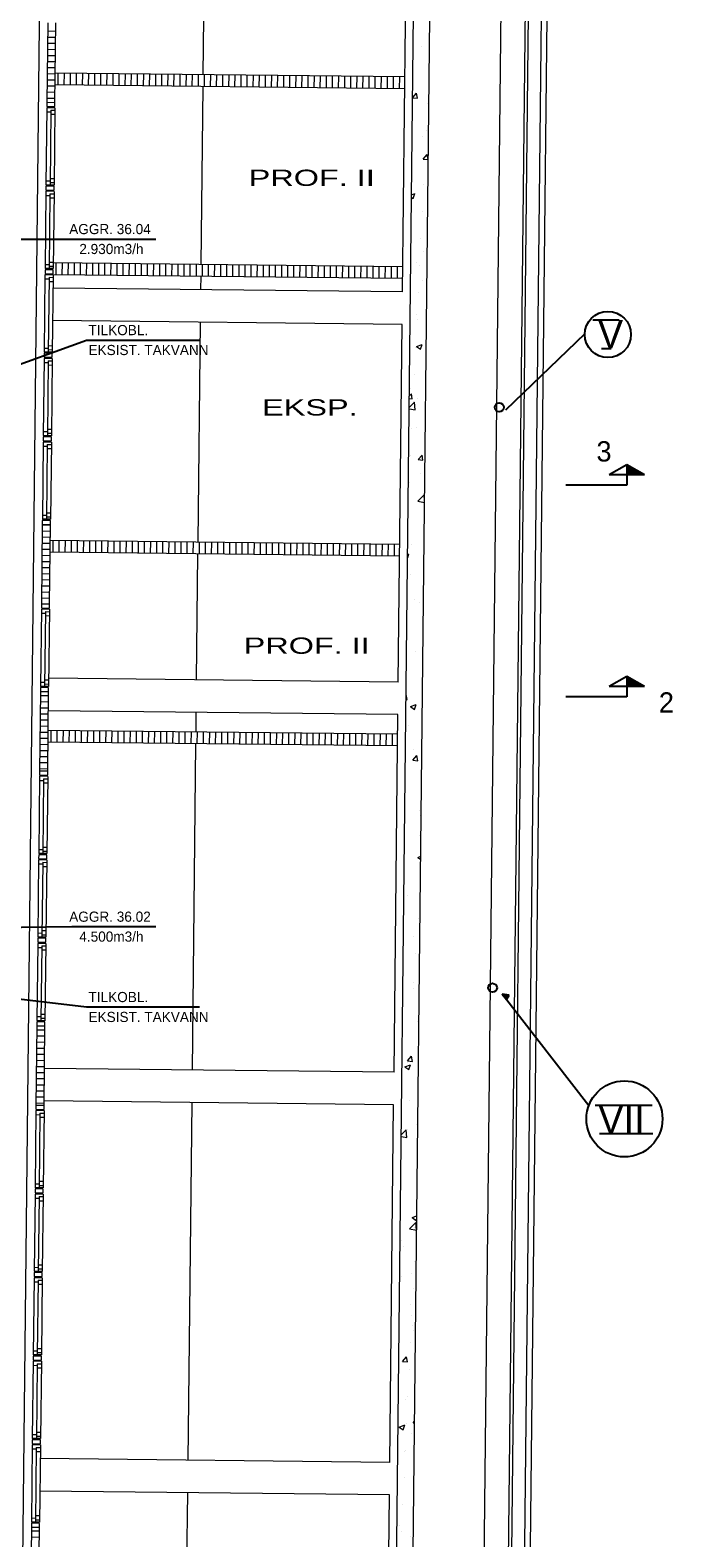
# Model space of a CAD drawing. Header units: millimetres. Extents: x 0 to 83727, y -867 to 61719.
# Tile 24 of 29: x 57346 to 65253, y 21331 to 39876. Entities that reach past the tile are written whole.
import ezdxf
from ezdxf.enums import TextEntityAlignment as Align

# ---------------------------------------------------------------- set-up
doc = ezdxf.new("R2010")
doc.units = ezdxf.units.MM
doc.header["$LTSCALE"] = 50
doc.header["$MEASUREMENT"] = 0
doc.layers.get('0').update_dxf_attribs({"linetype": 'CONTINUOUS'})
for name, color, linetype in [('20606A200D001$0$A12-HEL1', 1, 'CONTINUOUS'), ('20606A200D001$0$A12-HEL2', 1, 'CONTINUOUS'), ('20606A200D001$0$A12-HEL4', 1, 'CONTINUOUS'), ('20606A200D001$0$A12-SKR1', 1, 'CONTINUOUS'), ('20606A200D001$0$A23-HEL2', 1, 'CONTINUOUS'), ('20606A200D001$0$A23-SKR1', 1, 'CONTINUOUS'), ('20606A200D001$0$A23-STI1', 1, 'CONTINUOUS'), ('20606A200D001$0$A24-HEL2', 1, 'CONTINUOUS'), ('20606A200D001$0$A24-SKR1', 1, 'CONTINUOUS'), ('20606A200D001$0$A26-HEL1', 1, 'CONTINUOUS'), ('20606A200D001$0$A26-HEL2', 1, 'CONTINUOUS'), ('20606A200D001$0$A26-HEL3', 1, 'CONTINUOUS'), ('20606A200D001$0$A29-HEL1', 1, 'CONTINUOUS'), ('20606A200D001$0$Rominfo', 7, 'CONTINUOUS'), ('V003', 7, 'CONTINUOUS'), ('V051', 1, 'CONTINUOUS'), ('V060-', 3, 'CONTINUOUS'), ('V090-', 2, 'CONTINUOUS'), ('V091', 1, 'CONTINUOUS'), ('V091-', 1, 'CONTINUOUS')]:
    doc.layers.add(name, color=color, linetype=linetype)
doc.styles.add('20606A200D001$0$Standard', font='arial.ttf')
doc.styles.add('FISO', font='fiso')

# ---------------------------------------------------------------- blocks, each defined once
blk = doc.blocks.new('VUN')
at = {"color": 0}
blk.add_circle((0, 0), 0.5, dxfattribs=at)
blk = doc.blocks.new('_SNITT2')
for p, q in [((-4.33, 2.5), (0, 5)), ((0, 5), (4.33, 2.5)), ((0, 5), (0, 0)), ((-4.33, 2.5), (4.33, 2.5)), ((0, 0), (15, 0))]:
    blk.add_line(p, q)
for points in [[(-4.33, 2.5), (0, 5), (-4.33, 2.5)], [(-4.33, 2.5), (0, 5), (0, 2.5)]]:
    blk.add_solid(points)
blk = doc.blocks.new('20606A200D001')
at = {"layer": '20606A200D001$0$A12-HEL1', "color": 7, "linetype": 'Continuous', "lineweight": 0}
blk.add_lwpolyline([(71097, 12424), (71476, 47181)], dxfattribs=at)
at = {"layer": '20606A200D001$0$A12-HEL2', "color": 7, "linetype": 'Continuous', "lineweight": 0}
for points in [[(75862, 36722), (75910, 41122)], [(75862, 36722), (71563, 36769)], [(75858, 36322), (71558, 36369)], [(75810, 31922), (75858, 36322)], [(75810, 31922), (71510, 31969)], [(75806, 31522), (71506, 31569)], [(75758, 27123), (75806, 31522)], [(75758, 27123), (71458, 27170)], [(75753, 26723), (71454, 26770)], [(75705, 22323), (75753, 26723)], [(75705, 22323), (71406, 22370)], [(75701, 21923), (71401, 21970)], [(75653, 17523), (75701, 21923)]]:
    blk.add_lwpolyline(points, dxfattribs=at)
at = {"layer": '20606A200D001$0$A12-HEL4', "color": 7, "linetype": 'Continuous', "lineweight": 0}
for points in [[(75647, 7824), (76077, 47280)], [(75845, 7624), (76277, 47278)]]:
    blk.add_lwpolyline(points, dxfattribs=at)
at = {"layer": '20606A200D001$0$A12-SKR1', "color": 7, "linetype": 'Continuous', "lineweight": 0}
for points in [[(76100, 39734), (76100, 39734)], [(76185, 39543), (76185, 39543)], [(76184, 39371), (76184, 39371)], [(75988, 39111), (76036, 39166)], [(76047, 39103), (76036, 39166)], [(75988, 39109), (76047, 39103)], [(76168, 39038), (76168, 39038)], [(76105, 38636), (76105, 38636)], [(76152, 38705), (76152, 38705)], [(76181, 38666), (76181, 38666)], [(76118, 38356), (76167, 38413)], [(76177, 38350), (76167, 38413)], [(76118, 38356), (76177, 38350)], [(76136, 38373), (76136, 38373)], [(76121, 38040), (76121, 38040)], [(75975, 37917), (76013, 37931)], [(75975, 37882), (75992, 37870)], [(75992, 37870), (76013, 37931)], [(76025, 37928), (76025, 37928)], [(76105, 37707), (76105, 37707)], [(76089, 37374), (76089, 37374)], [(76123, 37222), (76123, 37222)], [(76029, 37086), (76029, 37086)], [(76073, 37042), (76073, 37042)], [(76106, 36860), (76106, 36860)], [(76058, 36709), (76058, 36709)], [(76038, 36441), (76038, 36441)], [(76042, 36376), (76042, 36376)], [(76026, 36043), (76026, 36043)], [(76033, 36050), (76103, 36076)], [(76033, 36050), (76082, 36016)], [(76082, 36016), (76103, 36076)], [(76010, 35711), (76010, 35711)], [(75948, 35441), (75972, 35468)], [(75958, 35534), (75958, 35534)], [(75983, 35406), (75972, 35468)], [(75947, 35303), (76010, 35367)], [(75947, 35285), (76020, 35272)], [(75948, 35409), (75983, 35406)], [(75994, 35378), (75994, 35378)], [(76020, 35272), (76010, 35367)], [(76049, 35416), (76049, 35416)], [(76147, 35344), (76147, 35344)], [(76032, 35055), (76032, 35055)], [(75979, 35045), (75979, 35045)], [(75963, 34712), (75963, 34712)], [(76054, 34658), (76103, 34715)], [(76114, 34652), (76103, 34715)], [(76054, 34658), (76114, 34652)], [(75947, 34380), (75947, 34380)], [(76086, 34491), (76086, 34491)], [(76052, 34146), (76131, 34226)], [(76052, 34146), (76134, 34132)], [(76123, 34196), (76135, 34201)], [(76123, 34196), (76135, 34188)], [(76135, 34186), (76130, 34226)], [(76130, 34078), (76130, 34078)], [(75974, 33611), (75974, 33611)], [(75927, 33495), (75942, 33500)], [(75927, 33456), (75942, 33500)], [(75958, 33250), (75958, 33250)], [(76011, 32941), (76011, 32941)], [(76069, 32904), (76069, 32904)], [(76113, 32812), (76113, 32812)], [(76020, 32296), (76020, 32296)], [(75908, 31771), (75908, 31771)], [(75919, 31708), (75908, 31771)], [(75908, 31709), (75919, 31708)], [(75962, 31620), (76032, 31646)], [(75962, 31620), (76011, 31586)], [(76011, 31586), (76032, 31646)], [(76096, 31545), (76096, 31545)], [(75939, 31389), (75939, 31389)], [(75990, 30960), (76039, 31017)], [(75995, 31098), (75995, 31098)], [(76050, 30954), (76039, 31017)], [(75990, 30960), (76050, 30954)], [(76068, 30346), (76068, 30346)], [(76080, 30279), (76080, 30279)], [(76093, 30392), (76093, 30392)], [(76076, 30030), (76076, 30030)], [(76052, 29766), (76087, 29779)], [(76052, 29766), (76086, 29742)], [(75921, 29293), (75921, 29293)], [(76063, 29013), (76063, 29013)], [(75992, 28797), (75992, 28797)], [(76018, 28586), (76018, 28586)], [(76002, 28225), (76002, 28225)], [(76001, 28151), (76001, 28151)], [(76046, 27747), (76046, 27747)], [(75926, 27262), (75975, 27319)], [(75926, 27262), (75986, 27257)], [(75986, 27257), (75975, 27319)], [(75891, 27189), (75961, 27216)], [(75891, 27189), (75940, 27155)], [(75921, 27244), (75921, 27244)], [(75940, 27155), (75961, 27216)], [(75944, 26781), (75944, 26781)], [(75849, 26358), (75906, 26416)], [(75916, 26321), (75906, 26416)], [(75927, 26420), (75927, 26420)], [(76029, 26481), (76029, 26481)], [(75849, 26332), (75916, 26321)], [(76039, 26074), (76039, 26074)], [(75845, 25695), (75845, 25695)], [(75948, 25195), (76026, 25275)], [(75981, 25335), (76038, 25357)], [(75981, 25335), (76030, 25301)], [(76036, 25180), (76026, 25275)], [(76030, 25301), (76038, 25324)], [(75854, 25049), (75854, 25049)], [(75948, 25195), (76036, 25180)], [(76013, 25215), (76013, 25215)], [(76025, 25132), (76025, 25132)], [(75869, 24975), (75869, 24975)], [(76009, 24799), (76009, 24799)], [(75853, 24614), (75853, 24614)], [(75974, 24652), (75974, 24652)], [(75993, 24467), (75993, 24467)], [(75965, 24268), (75965, 24268)], [(75978, 24134), (75978, 24134)], [(75983, 24006), (75983, 24006)], [(75996, 23948), (75996, 23948)], [(75962, 23801), (75962, 23801)], [(75862, 23565), (75911, 23622)], [(75862, 23565), (75922, 23559)], [(75922, 23559), (75911, 23622)], [(75946, 23468), (75946, 23468)], [(75902, 23099), (75902, 23099)], [(75930, 23136), (75930, 23136)], [(75993, 22811), (76011, 22832)], [(75993, 22811), (76011, 22809)], [(75820, 22759), (75890, 22785)], [(75820, 22759), (75869, 22725)], [(75869, 22725), (75890, 22785)], [(75915, 22803), (75915, 22803)], [(75979, 22682), (75979, 22682)], [(75890, 22463), (75890, 22463)], [(75899, 22470), (75899, 22470)], [(75883, 22137), (75883, 22137)], [(75867, 21805), (75867, 21805)], [(75988, 21756), (75988, 21756)], [(75826, 21550), (75826, 21550)], [(75851, 21472), (75851, 21472)], [(75962, 21416), (75962, 21416)]]:
    blk.add_lwpolyline(points, dxfattribs=at)
at = {"layer": '20606A200D001$0$A23-HEL2', "color": 7, "linetype": 'Continuous', "lineweight": 0}
for points in [[(71498, 40030), (71487, 39050)], [(71587, 39049), (71598, 40029)], [(71487, 38987), (71476, 38037)], [(71587, 38986), (71487, 38987)], [(71536, 38956), (71526, 38037)], [(71536, 38956), (71586, 38956)], [(71587, 38986), (71576, 38036)], [(71486, 38937), (71536, 38936)], [(71536, 38906), (71586, 38906)], [(71576, 38036), (71476, 38037)], [(71477, 38087), (71527, 38087)], [(71527, 38117), (71577, 38116)], [(71527, 38067), (71577, 38066)], [(71476, 37959), (71465, 37009)], [(71475, 37909), (71525, 37909)], [(71576, 37958), (71476, 37959)], [(71525, 37929), (71515, 37009)], [(71525, 37929), (71575, 37928)], [(71525, 37879), (71575, 37878)], [(71576, 37958), (71565, 37008)], [(71464, 36931), (71454, 35981)], [(71564, 36930), (71464, 36931)], [(71565, 37008), (71465, 37009)], [(71466, 37059), (71516, 37059)], [(71516, 37089), (71566, 37088)], [(71516, 37039), (71566, 37038)], [(71564, 36930), (71554, 35980)], [(71464, 36881), (71514, 36881)], [(71514, 36901), (71504, 35981)], [(71513, 36851), (71563, 36850)], [(71514, 36901), (71564, 36900)], [(71554, 35980), (71454, 35981)], [(71455, 36031), (71505, 36031)], [(71504, 36011), (71554, 36010)], [(71505, 36061), (71555, 36060)], [(71453, 35903), (71443, 34953)], [(71553, 35902), (71453, 35903)], [(71453, 35853), (71503, 35853)], [(71503, 35873), (71493, 34953)], [(71502, 35823), (71552, 35822)], [(71503, 35873), (71553, 35872)], [(71553, 35902), (71543, 34952)], [(71442, 34875), (71432, 33925)], [(71542, 34874), (71442, 34875)], [(71443, 35003), (71493, 35003)], [(71543, 34952), (71443, 34953)], [(71493, 34983), (71543, 34982)], [(71494, 35033), (71544, 35032)], [(71542, 34874), (71532, 33924)], [(71441, 34825), (71491, 34825)], [(71492, 34845), (71482, 33925)], [(71491, 34795), (71541, 34794)], [(71492, 34845), (71542, 34844)], [(71432, 33975), (71482, 33975)], [(71482, 34005), (71532, 34004)], [(71482, 33955), (71532, 33954)], [(71431, 33862), (71420, 32882)], [(71532, 33924), (71432, 33925)], [(71520, 32881), (71531, 33861)], [(71420, 32819), (71409, 31869)], [(71419, 32769), (71469, 32769)], [(71520, 32818), (71420, 32819)], [(71469, 32789), (71459, 31869)], [(71469, 32789), (71519, 32788)], [(71469, 32739), (71519, 32738)], [(71520, 32818), (71509, 31868)], [(71410, 31919), (71460, 31919)], [(71459, 31899), (71509, 31898)], [(71460, 31949), (71510, 31948)], [(71408, 31806), (71398, 30826)], [(71509, 31868), (71409, 31869)], [(71498, 30825), (71508, 31805)], [(71397, 30763), (71387, 29814)], [(71497, 30762), (71397, 30763)], [(71397, 30713), (71447, 30713)], [(71447, 30733), (71437, 29813)], [(71446, 30683), (71496, 30682)], [(71447, 30733), (71497, 30732)], [(71497, 30762), (71487, 29812)], [(71387, 29864), (71437, 29863)], [(71438, 29893), (71488, 29892)], [(71386, 29736), (71376, 28786)], [(71385, 29686), (71435, 29685)], [(71486, 29734), (71386, 29736)], [(71487, 29812), (71387, 29814)], [(71436, 29705), (71426, 28785)], [(71436, 29705), (71486, 29704)], [(71437, 29843), (71487, 29842)], [(71486, 29734), (71476, 28785)], [(71435, 29655), (71485, 29654)], [(71376, 28836), (71426, 28835)], [(71476, 28785), (71376, 28786)], [(71426, 28865), (71476, 28865)], [(71426, 28815), (71476, 28815)], [(71375, 28708), (71364, 27758)], [(71374, 28658), (71424, 28657)], [(71475, 28707), (71375, 28708)], [(71424, 28677), (71414, 27757)], [(71424, 28677), (71474, 28677)], [(71424, 28627), (71474, 28627)], [(71475, 28707), (71464, 27757)], [(71415, 27837), (71465, 27837)], [(71364, 27695), (71353, 26715)], [(71464, 27757), (71364, 27758)], [(71365, 27808), (71415, 27807)], [(71415, 27787), (71465, 27787)], [(71453, 26714), (71464, 27694)], [(71352, 26652), (71342, 25702)], [(71452, 26651), (71352, 26652)], [(71352, 26602), (71402, 26601)], [(71402, 26621), (71392, 25701)], [(71401, 26571), (71451, 26571)], [(71402, 26621), (71452, 26621)], [(71452, 26651), (71442, 25701)], [(71393, 25781), (71443, 25781)], [(71341, 25624), (71331, 24674)], [(71441, 25623), (71341, 25624)], [(71342, 25752), (71392, 25751)], [(71442, 25701), (71342, 25702)], [(71391, 25593), (71381, 24673)], [(71391, 25593), (71441, 25593)], [(71392, 25731), (71442, 25731)], [(71441, 25623), (71431, 24673)], [(71340, 25574), (71390, 25573)], [(71390, 25543), (71440, 25543)], [(71331, 24724), (71381, 24723)], [(71431, 24673), (71331, 24674)], [(71381, 24703), (71431, 24703)], [(71382, 24753), (71432, 24753)], [(71330, 24596), (71319, 23646)], [(71329, 24546), (71379, 24545)], [(71430, 24595), (71330, 24596)], [(71379, 24565), (71369, 23645)], [(71379, 24565), (71429, 24565)], [(71379, 24515), (71429, 24515)], [(71430, 24595), (71419, 23645)], [(71319, 23568), (71308, 22618)], [(71419, 23645), (71319, 23646)], [(71419, 23567), (71319, 23568)], [(71320, 23696), (71370, 23695)], [(71370, 23725), (71420, 23725)], [(71370, 23675), (71420, 23675)], [(71419, 23567), (71408, 22617)], [(71318, 23518), (71368, 23517)], [(71368, 23537), (71358, 22617)], [(71368, 23537), (71418, 23537)], [(71368, 23487), (71418, 23487)], [(71309, 22668), (71359, 22667)], [(71359, 22697), (71409, 22697)], [(71359, 22647), (71409, 22647)], [(71307, 22540), (71297, 21590)], [(71407, 22539), (71307, 22540)], [(71307, 22490), (71357, 22489)], [(71408, 22617), (71308, 22618)], [(71357, 22509), (71347, 21589)], [(71357, 22509), (71407, 22509)], [(71357, 22459), (71407, 22459)], [(71407, 22539), (71397, 21589)], [(71296, 21527), (71286, 20547)], [(71397, 21589), (71297, 21590)], [(71298, 21640), (71348, 21639)], [(71347, 21619), (71397, 21619)], [(71348, 21669), (71398, 21669)], [(71386, 20546), (71396, 21526)]]:
    blk.add_lwpolyline(points, dxfattribs=at)
for points in [[(71587, 39049), (71487, 39050), (71487, 39002), (71587, 39001)], [(71576, 38021), (71476, 38022), (71476, 37974), (71576, 37973)], [(71565, 36993), (71465, 36994), (71465, 36946), (71565, 36945)], [(71554, 35965), (71454, 35966), (71453, 35918), (71553, 35917)], [(71543, 34937), (71443, 34938), (71442, 34890), (71542, 34889)], [(71531, 33909), (71431, 33910), (71431, 33862), (71531, 33861)], [(71520, 32881), (71420, 32882), (71420, 32834), (71520, 32833)], [(71509, 31853), (71409, 31854), (71408, 31806), (71508, 31805)], [(71498, 30825), (71398, 30826), (71397, 30778), (71497, 30777)], [(71487, 29797), (71387, 29799), (71386, 29751), (71486, 29749)], [(71475, 28770), (71375, 28771), (71375, 28723), (71475, 28722)], [(71464, 27742), (71364, 27743), (71364, 27695), (71464, 27694)], [(71453, 26714), (71353, 26715), (71352, 26667), (71452, 26666)], [(71442, 25686), (71342, 25687), (71341, 25639), (71441, 25638)], [(71430, 24658), (71331, 24659), (71330, 24611), (71430, 24610)], [(71419, 23630), (71319, 23631), (71319, 23583), (71419, 23582)], [(71408, 22602), (71308, 22603), (71308, 22555), (71408, 22554)], [(71397, 21574), (71297, 21575), (71296, 21527), (71396, 21526)]]:
    blk.add_lwpolyline(points, close=True, dxfattribs=at)
at = {"layer": '20606A200D001$0$A23-SKR1', "color": 7, "linetype": 'Continuous', "lineweight": 0}
for points in [[(71497, 39931), (71597, 39930)], [(71495, 39781), (71595, 39780)], [(71495, 39706), (71595, 39705)], [(71496, 39856), (71596, 39855)], [(71493, 39556), (71593, 39555)], [(71494, 39631), (71594, 39630)], [(71491, 39406), (71591, 39405)], [(71491, 39331), (71591, 39330)], [(71492, 39481), (71592, 39480)], [(71489, 39181), (71589, 39180)], [(71490, 39256), (71590, 39255)], [(71488, 39106), (71588, 39105)], [(71430, 33781), (71530, 33780)], [(71431, 33856), (71531, 33855)], [(71428, 33632), (71528, 33630)], [(71429, 33707), (71529, 33705)], [(71426, 33407), (71526, 33405)], [(71427, 33482), (71527, 33480)], [(71428, 33557), (71528, 33555)], [(71424, 33257), (71524, 33255)], [(71425, 33332), (71525, 33330)], [(71422, 33032), (71522, 33030)], [(71423, 33182), (71523, 33180)], [(71423, 33107), (71523, 33105)], [(71421, 32957), (71521, 32955)], [(71408, 31757), (71508, 31756)], [(71405, 31532), (71505, 31531)], [(71406, 31607), (71506, 31606)], [(71407, 31682), (71507, 31681)], [(71404, 31382), (71504, 31381)], [(71405, 31457), (71505, 31456)], [(71401, 31157), (71501, 31156)], [(71402, 31232), (71502, 31231)], [(71403, 31307), (71503, 31306)], [(71400, 31007), (71500, 31006)], [(71401, 31082), (71501, 31081)], [(71398, 30857), (71498, 30856)], [(71399, 30932), (71499, 30931)], [(71363, 27645), (71463, 27644)], [(71361, 27495), (71461, 27494)], [(71362, 27570), (71462, 27569)], [(71359, 27270), (71459, 27269)], [(71360, 27345), (71460, 27344)], [(71361, 27420), (71461, 27419)], [(71357, 27120), (71457, 27119)], [(71358, 27195), (71458, 27194)], [(71355, 26895), (71455, 26894)], [(71356, 26970), (71456, 26969)], [(71357, 27045), (71457, 27044)], [(71353, 26745), (71453, 26744)], [(71354, 26820), (71454, 26819)], [(71295, 21407), (71395, 21406)], [(71296, 21482), (71396, 21481)]]:
    blk.add_lwpolyline(points, dxfattribs=at)
at = {"layer": '20606A200D001$0$A23-STI1', "color": 7, "linetype": 'Continuous', "lineweight": 0}
blk.add_lwpolyline([(77205, 6284), (77681, 49901)], dxfattribs=at)
at = {"layer": '20606A200D001$0$A24-HEL2', "color": 7, "linetype": 'Continuous', "lineweight": 0}
for points in [[(75891, 39365), (71591, 39412)], [(75890, 39220), (71590, 39267)], [(75864, 36885), (71564, 36932)], [(75866, 37030), (71566, 37077)], [(75828, 33616), (71529, 33663)], [(75827, 33471), (71527, 33518)], [(75801, 31136), (71502, 31183)], [(75803, 31281), (71503, 31328)]]:
    blk.add_lwpolyline(points, dxfattribs=at)
at = {"layer": '20606A200D001$0$A24-SKR1', "color": 7, "linetype": 'Continuous', "lineweight": 0}
for points in [[(71626, 39267), (71628, 39412)], [(71701, 39266), (71703, 39411)], [(71776, 39265), (71778, 39410)], [(71851, 39264), (71853, 39409)], [(71926, 39264), (71928, 39409)], [(72001, 39263), (72003, 39408)], [(72076, 39262), (72078, 39407)], [(72151, 39261), (72153, 39406)], [(72226, 39260), (72228, 39405)], [(72301, 39259), (72303, 39404)], [(72376, 39259), (72378, 39404)], [(72451, 39258), (72453, 39403)], [(72526, 39257), (72528, 39402)], [(72601, 39256), (72603, 39401)], [(72676, 39255), (72678, 39400)], [(72751, 39255), (72753, 39400)], [(72826, 39254), (72828, 39399)], [(72901, 39253), (72903, 39398)], [(72976, 39252), (72978, 39397)], [(73051, 39251), (73053, 39396)], [(73126, 39250), (73128, 39395)], [(73201, 39250), (73203, 39395)], [(73276, 39249), (73278, 39394)], [(73351, 39248), (73353, 39393)], [(73426, 39247), (73428, 39392)], [(73501, 39246), (73503, 39391)], [(73576, 39246), (73578, 39391)], [(73651, 39245), (73653, 39390)], [(73726, 39244), (73728, 39389)], [(73801, 39243), (73803, 39388)], [(73876, 39242), (73878, 39387)], [(73951, 39241), (73953, 39386)], [(74026, 39241), (74028, 39386)], [(74101, 39240), (74103, 39385)], [(74176, 39239), (74178, 39384)], [(74251, 39238), (74253, 39383)], [(74326, 39237), (74328, 39382)], [(74401, 39237), (74403, 39382)], [(74476, 39236), (74478, 39381)], [(74551, 39235), (74553, 39380)], [(74626, 39234), (74628, 39379)], [(74701, 39233), (74703, 39378)], [(74776, 39232), (74778, 39377)], [(74851, 39232), (74853, 39377)], [(74926, 39231), (74928, 39376)], [(75001, 39230), (75003, 39375)], [(75076, 39229), (75078, 39374)], [(75151, 39228), (75153, 39373)], [(75226, 39228), (75228, 39373)], [(75301, 39227), (75303, 39372)], [(75376, 39226), (75378, 39371)], [(75451, 39225), (75453, 39370)], [(75526, 39224), (75528, 39369)], [(75601, 39223), (75603, 39368)], [(75676, 39223), (75678, 39368)], [(75751, 39222), (75753, 39367)], [(75826, 39221), (75828, 39366)], [(71601, 36932), (71603, 37077)], [(71676, 36931), (71678, 37076)], [(71751, 36930), (71753, 37075)], [(71826, 36930), (71827, 37075)], [(71901, 36929), (71902, 37074)], [(71976, 36928), (71977, 37073)], [(72051, 36927), (72052, 37072)], [(72126, 36926), (72127, 37071)], [(72201, 36925), (72202, 37070)], [(72276, 36925), (72277, 37070)], [(72351, 36924), (72352, 37069)], [(72426, 36923), (72427, 37068)], [(72501, 36922), (72502, 37067)], [(72576, 36921), (72577, 37066)], [(72651, 36921), (72652, 37066)], [(72726, 36920), (72727, 37065)], [(72801, 36919), (72802, 37064)], [(72876, 36918), (72877, 37063)], [(72951, 36917), (72952, 37062)], [(73026, 36916), (73027, 37061)], [(73101, 36916), (73102, 37061)], [(73176, 36915), (73177, 37060)], [(73251, 36914), (73252, 37059)], [(73326, 36913), (73327, 37058)], [(73401, 36912), (73402, 37057)], [(73476, 36912), (73477, 37057)], [(73551, 36911), (73552, 37056)], [(73626, 36910), (73627, 37055)], [(73701, 36909), (73702, 37054)], [(73776, 36908), (73777, 37053)], [(73851, 36907), (73852, 37052)], [(73926, 36907), (73927, 37052)], [(74001, 36906), (74002, 37051)], [(74076, 36905), (74077, 37050)], [(74151, 36904), (74152, 37049)], [(74226, 36903), (74227, 37048)], [(74301, 36903), (74302, 37048)], [(74376, 36902), (74377, 37047)], [(74451, 36901), (74452, 37046)], [(74526, 36900), (74527, 37045)], [(74601, 36899), (74602, 37044)], [(74676, 36898), (74677, 37043)], [(74751, 36898), (74752, 37043)], [(74826, 36897), (74827, 37042)], [(74901, 36896), (74902, 37041)], [(74976, 36895), (74977, 37040)], [(75051, 36894), (75052, 37039)], [(75126, 36894), (75127, 37039)], [(75201, 36893), (75202, 37038)], [(75276, 36892), (75277, 37037)], [(75351, 36891), (75352, 37036)], [(75426, 36890), (75427, 37035)], [(75501, 36889), (75502, 37034)], [(75576, 36889), (75577, 37034)], [(75651, 36888), (75652, 37033)], [(75726, 36887), (75727, 37032)], [(75801, 36886), (75802, 37031)], [(71564, 33517), (71565, 33662)], [(71639, 33516), (71640, 33661)], [(71714, 33516), (71715, 33661)], [(71789, 33515), (71790, 33660)], [(71864, 33514), (71865, 33659)], [(71939, 33513), (71940, 33658)], [(72014, 33512), (72015, 33657)], [(72089, 33511), (72090, 33656)], [(72164, 33511), (72165, 33656)], [(72239, 33510), (72240, 33655)], [(72314, 33509), (72315, 33654)], [(72389, 33508), (72390, 33653)], [(72464, 33507), (72465, 33652)], [(72539, 33507), (72540, 33652)], [(72614, 33506), (72615, 33651)], [(72689, 33505), (72690, 33650)], [(72764, 33504), (72765, 33649)], [(72839, 33503), (72840, 33648)], [(72914, 33502), (72915, 33647)], [(72989, 33502), (72990, 33647)], [(73064, 33501), (73065, 33646)], [(73139, 33500), (73140, 33645)], [(73214, 33499), (73215, 33644)], [(73289, 33498), (73290, 33643)], [(73364, 33498), (73365, 33643)], [(73439, 33497), (73440, 33642)], [(73514, 33496), (73515, 33641)], [(73589, 33495), (73590, 33640)], [(73664, 33494), (73665, 33639)], [(73739, 33493), (73740, 33638)], [(73814, 33493), (73815, 33638)], [(73889, 33492), (73890, 33637)], [(73964, 33491), (73965, 33636)], [(74039, 33490), (74040, 33635)], [(74114, 33489), (74115, 33634)], [(74189, 33489), (74190, 33634)], [(74264, 33488), (74265, 33633)], [(74339, 33487), (74340, 33632)], [(74414, 33486), (74415, 33631)], [(74489, 33485), (74490, 33630)], [(74564, 33484), (74565, 33629)], [(74639, 33484), (74640, 33629)], [(74713, 33483), (74715, 33628)], [(74788, 33482), (74790, 33627)], [(74863, 33481), (74865, 33626)], [(74938, 33480), (74940, 33625)], [(75013, 33480), (75015, 33625)], [(75088, 33479), (75090, 33624)], [(75163, 33478), (75165, 33623)], [(75238, 33477), (75240, 33622)], [(75313, 33476), (75315, 33621)], [(75388, 33475), (75390, 33620)], [(75463, 33475), (75465, 33620)], [(75538, 33474), (75540, 33619)], [(75613, 33473), (75615, 33618)], [(75688, 33472), (75690, 33617)], [(75763, 33471), (75765, 33616)], [(71538, 31182), (71540, 31327)], [(71613, 31181), (71615, 31326)], [(71688, 31181), (71690, 31326)], [(71763, 31180), (71765, 31325)], [(71838, 31179), (71840, 31324)], [(71913, 31178), (71915, 31323)], [(71988, 31177), (71990, 31322)], [(72063, 31177), (72065, 31322)], [(72138, 31176), (72140, 31321)], [(72213, 31175), (72215, 31320)], [(72288, 31174), (72290, 31319)], [(72363, 31173), (72365, 31318)], [(72438, 31172), (72440, 31317)], [(72513, 31172), (72515, 31317)], [(72588, 31171), (72590, 31316)], [(72663, 31170), (72665, 31315)], [(72738, 31169), (72740, 31314)], [(72813, 31168), (72815, 31313)], [(72888, 31168), (72890, 31313)], [(72963, 31167), (72965, 31312)], [(73038, 31166), (73040, 31311)], [(73113, 31165), (73115, 31310)], [(73188, 31164), (73190, 31309)], [(73263, 31164), (73265, 31308)], [(73338, 31163), (73340, 31308)], [(73413, 31162), (73415, 31307)], [(73488, 31161), (73490, 31306)], [(73563, 31160), (73565, 31305)], [(73638, 31159), (73640, 31304)], [(73713, 31159), (73715, 31304)], [(73788, 31158), (73790, 31303)], [(73863, 31157), (73865, 31302)], [(73938, 31156), (73940, 31301)], [(74013, 31155), (74015, 31300)], [(74088, 31155), (74090, 31299)], [(74163, 31154), (74165, 31299)], [(74238, 31153), (74240, 31298)], [(74313, 31152), (74315, 31297)], [(74388, 31151), (74390, 31296)], [(74463, 31150), (74465, 31295)], [(74538, 31150), (74540, 31295)], [(74613, 31149), (74615, 31294)], [(74688, 31148), (74690, 31293)], [(74763, 31147), (74765, 31292)], [(74838, 31146), (74840, 31291)], [(74913, 31146), (74915, 31290)], [(74988, 31145), (74990, 31290)], [(75063, 31144), (75065, 31289)], [(75138, 31143), (75140, 31288)], [(75213, 31142), (75215, 31287)], [(75288, 31141), (75290, 31286)], [(75363, 31141), (75365, 31286)], [(75438, 31140), (75440, 31285)], [(75513, 31139), (75515, 31284)], [(75588, 31138), (75590, 31283)], [(75663, 31137), (75665, 31282)], [(75738, 31137), (75740, 31281)]]:
    blk.add_lwpolyline(points, dxfattribs=at)
at = {"layer": '20606A200D001$0$A26-HEL1', "color": 7, "linetype": 'Continuous', "lineweight": 0}
for points in [[(77177, 49987), (76706, 6789)], [(77477, 49984), (77003, 6489)]]:
    blk.add_lwpolyline(points, dxfattribs=at)
at = {"layer": '20606A200D001$0$A26-HEL2', "color": 7, "linetype": 'Continuous', "lineweight": 0}
for centre in [(77190, 35436), (77113, 28336)]:
    blk.add_arc(centre, 100, 0, 0, dxfattribs=at)
at = {"layer": '20606A200D001$0$A26-HEL3', "color": 7, "linetype": 'Continuous', "lineweight": 0}
for points in [[(77517, 49983), (77042, 6449)], [(77746, 49901), (77270, 6219)]]:
    blk.add_lwpolyline(points, dxfattribs=at)
at = {"layer": '20606A200D001$0$A29-HEL1', "color": 7, "linetype": 'Continuous', "lineweight": 0}
for points in [[(73426, 41149), (73407, 39392)], [(73405, 39247), (73381, 37058)], [(73380, 36913), (73378, 36749)], [(73373, 36349), (73344, 33643)], [(73342, 33498), (73325, 31950)], [(73321, 31550), (73318, 31308)], [(73317, 31163), (73273, 27150)], [(73269, 26750), (73221, 22350)], [(73216, 21950), (73207, 21071)]]:
    blk.add_lwpolyline(points, dxfattribs=at)
at = {"layer": '20606A200D001$0$Rominfo', "color": 7, "linetype": 'Continuous', "style": '20606A200D001$0$Standard', "width": 1.428571}
for s, p in [('PROF. II', (73970, 38025)), ('EKSP.', (74135, 35201)), ('PROF. II', (73908, 32270))]:
    blk.add_text(s, height=200, dxfattribs=at).set_placement(p)

msp = doc.modelspace()

# ---------------------------------------------------------------- linework, layer by layer
at = {"layer": 'V051'}
for p, q in [((55590.99, 37306.83), (57858.24, 37306.83)), ((57858.24, 37306.83), (58889.96, 37306.83)), ((55351.54, 28816.38), (57858.24, 28848.86)), ((57858.24, 28848.86), (58889.96, 28848.86))]:
    msp.add_line(p, q, dxfattribs=at)
at = {"layer": 'V091', "color": 3}
for p, q in [((64267.3, 36312.6), (64594.09, 36312.6)), ((64375.07, 35962.15), (64492.3, 35962.15)), ((64296.88, 26653.89), (64998.12, 26653.89)), ((64349.18, 26303.44), (65006.83, 26303.44))]:
    msp.add_line(p, q, dxfattribs=at)
at = {"layer": 'V091'}
for p, q in [((64169.71, 36138.76), (63192.46, 35203.57)), ((63238.82, 28006.17), (63154.3, 28018.52)), ((63154.3, 28018.52), (63207.96, 27953.62)), ((64218.73, 26646.62), (63154.3, 28018.52)), ((63207.96, 27953.62), (63238.82, 28006.17))]:
    msp.add_line(p, q, dxfattribs=at)
for centre, radius in [((64453.64, 36132.23), 283.79), ((64657.24, 26483.93), 467.71)]:
    msp.add_circle(centre, radius, dxfattribs=at)
msp.add_solid([(63207.96, 27953.62), (63238.82, 28006.17), (63154.3, 28018.52)], dxfattribs=at)
at = {"layer": 'V091-'}
for p, q in [((56221.46, 35404.57), (58038.64, 36064.18)), ((58038.64, 36064.18), (59427.35, 36064.18)), ((56148.33, 28086.19), (58038.64, 27860.49)), ((58038.64, 27860.49), (59427.35, 27860.49))]:
    msp.add_line(p, q, dxfattribs=at)

# ---------------------------------------------------------------- block references
at = {"layer": 'V003', "xscale": -50, "yscale": 50, "zscale": 50}
for p in [(64687.54, 34280.72), (64687.54, 31676)]:
    msp.add_blockref('_SNITT2', p, dxfattribs=at)
at = {"layer": 'V060-'}
msp.add_blockref('20606A200D001', (-13935.71, -65), dxfattribs=at)
at = {"layer": 'V090-', "color": 1, "xscale": 110, "yscale": 110, "zscale": 110}
for p in [(63116.9, 35236.67), (63034.66, 28096.59)]:
    msp.add_blockref('VUN', p, dxfattribs=at)

# ---------------------------------------------------------------- texts
at = {"layer": 'V003', "color": 7, "style": 'FISO'}
for s, p in [('3', (64312.96, 34569.74)), ('2', (65080.84, 31481.23))]:
    msp.add_text(s, height=250, dxfattribs=at).set_placement(p)
at = {"layer": 'V051', "color": 1, "style": 'FISO'}
for s, p in [('AGGR. 36.04', (58829.67, 37366.83)), ('2.930m3/h', (58740.38, 37121.83)), ('AGGR. 36.02', (58829.67, 28908.86)), ('4.500m3/h', (58740.38, 28663.86))]:
    msp.add_text(s, height=125, dxfattribs=at).set_placement(p, align=Align.RIGHT)
at = {"layer": 'V091', "color": 3, "style": 'FISO'}
for s, p in [('V', (64329.63, 35962.61)), ('VII', (64335.08, 26303.9))]:
    msp.add_text(s, height=350, dxfattribs=at).set_placement(p)
at = {"layer": 'V091-', "color": 1, "style": 'FISO'}
for s, p in [('TILKOBL.', (58063.64, 36124.18)), ('EKSIST. TAKVANN', (58063.64, 35879.18)), ('TILKOBL.', (58063.64, 27920.49)), ('EKSIST. TAKVANN', (58063.64, 27675.49))]:
    msp.add_text(s, height=125, dxfattribs=at).set_placement(p)

doc.saveas('drawing.dxf')
